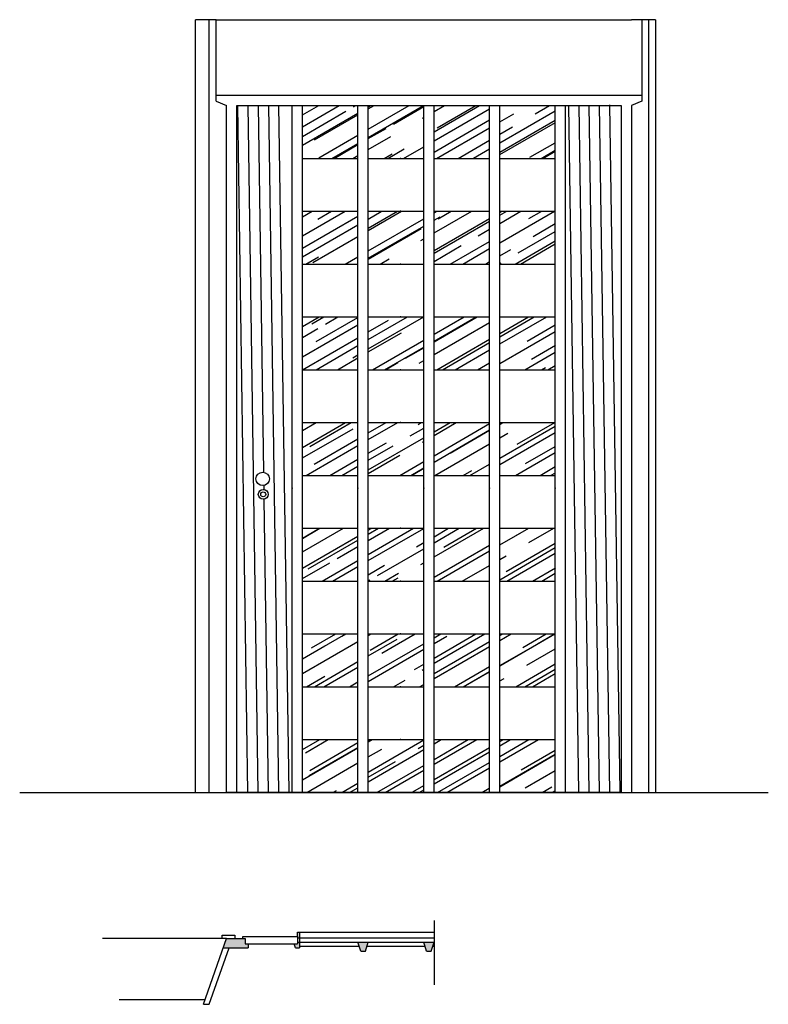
# Model space of a CAD drawing. Header units: millimetres. Extents: x 218.44 to 220.62, y 338.07 to 340.93.
import ezdxf

# ---------------------------------------------------------------- set-up
doc = ezdxf.new("R2010")
doc.units = ezdxf.units.MM

msp = doc.modelspace()

# ---------------------------------------------------------------- hatches: boundary and pattern name
h = msp.add_hatch()
h.set_pattern_fill('AR-RROOF', color=256, scale=0.003, angle=30, style=0)
h.set_pattern_definition([(30, (201.80798, 346.50425), (0.1070805, 0.14981114), [1.143, -0.1524, 0.381, -0.0762]), (30, (201.8767, 346.58792), (-0.11666414, 0.0496682), [0.2286, -0.025146, 0.4572, -0.05715]), (30, (201.80859, 346.579396), (0.3176269, 0.24233406), [0.6096, -0.10668, 0.3048, -0.0762])])
h.paths.add_polyline_path([(219.9981, 340.5288), (219.9981, 340.6827), (219.8365, 340.6827), (219.8365, 340.5288)])
h.paths.add_polyline_path([(219.8065, 340.6827), (219.6448, 340.6827), (219.6448, 340.5288), (219.8065, 340.5288)])
h.paths.add_polyline_path([(219.6148, 340.5288), (219.6148, 340.6827), (219.4531, 340.6827), (219.4531, 340.5288)])
h.paths.add_polyline_path([(219.4231, 340.5288), (219.4231, 340.6827), (219.2615, 340.6827), (219.2615, 340.5288)])
h.paths.add_polyline_path([(219.4231, 340.2211), (219.4231, 340.375), (219.2615, 340.375), (219.2615, 340.2211)])
h.paths.add_polyline_path([(219.6148, 340.2211), (219.6148, 340.375), (219.4531, 340.375), (219.4531, 340.2211)])
h.paths.add_polyline_path([(219.8065, 340.2211), (219.8065, 340.375), (219.6448, 340.375), (219.6448, 340.2211)])
h.paths.add_polyline_path([(219.9981, 340.2211), (219.9981, 340.375), (219.8365, 340.375), (219.8365, 340.2211)])
h.paths.add_polyline_path([(219.8365, 340.0673), (219.8365, 339.9134), (219.9981, 339.9134), (219.9981, 340.0673)])
h.paths.add_polyline_path([(219.6448, 339.9134), (219.8065, 339.9134), (219.8065, 340.0673), (219.6448, 340.0673)])
h.paths.add_polyline_path([(219.6148, 339.9134), (219.6148, 340.0673), (219.4531, 340.0673), (219.4531, 339.9134)])
h.paths.add_polyline_path([(219.4231, 339.9134), (219.4231, 340.0673), (219.2615, 340.0673), (219.2615, 339.9134)])
h.paths.add_polyline_path([(219.4231, 339.6057), (219.4231, 339.7596), (219.2615, 339.7596), (219.2615, 339.6057)])
h.paths.add_polyline_path([(219.4531, 339.6057), (219.6148, 339.6057), (219.6148, 339.7596), (219.4531, 339.7596)])
h.paths.add_polyline_path([(219.6448, 339.7596), (219.6448, 339.6057), (219.8065, 339.6057), (219.8065, 339.7596)])
h.paths.add_polyline_path([(219.9981, 339.7596), (219.8365, 339.7596), (219.8365, 339.6057), (219.9981, 339.6057)])
h.paths.add_polyline_path([(219.9981, 339.4519), (219.8365, 339.4519), (219.8365, 339.298), (219.9981, 339.298)])
h.paths.add_polyline_path([(219.8065, 339.4519), (219.6448, 339.4519), (219.6448, 339.298), (219.8065, 339.298)])
h.paths.add_polyline_path([(219.4531, 339.4519), (219.4531, 339.298), (219.6148, 339.298), (219.6148, 339.4519)])
h.paths.add_polyline_path([(219.4231, 339.4519), (219.2615, 339.4519), (219.2615, 339.298), (219.4231, 339.298)])
h.paths.add_polyline_path([(219.4231, 339.1442), (219.2615, 339.1442), (219.2615, 338.9904), (219.4231, 338.9904)])
h.paths.add_polyline_path([(219.6148, 339.1442), (219.4531, 339.1442), (219.4531, 338.9904), (219.6148, 338.9904)])
h.paths.add_polyline_path([(219.6448, 338.9904), (219.8065, 338.9904), (219.8065, 339.1442), (219.6448, 339.1442)])
h.paths.add_polyline_path([(219.8365, 339.1442), (219.8365, 338.9904), (219.9981, 338.9904), (219.9981, 339.1442)])
h.paths.add_polyline_path([(219.8365, 338.8365), (219.8365, 338.6827), (219.9981, 338.6827), (219.9981, 338.8365)])
h.paths.add_polyline_path([(219.8065, 338.8365), (219.6448, 338.8365), (219.6448, 338.6827), (219.8065, 338.6827)])
h.paths.add_polyline_path([(219.6148, 338.8365), (219.4531, 338.8365), (219.4531, 338.6827), (219.6148, 338.6827)])
h.paths.add_polyline_path([(219.2615, 338.6827), (219.4231, 338.6827), (219.4231, 338.8365), (219.2615, 338.8365)])
h = msp.add_hatch(color=256)
h.paths.add_polyline_path([(219.6448, 338.2465), (219.6148, 338.2465), (219.6231, 338.2203), (219.6365, 338.2203)])
h.paths.add_polyline_path([(219.4531, 338.2465), (219.4231, 338.2465), (219.4315, 338.2203), (219.4448, 338.2203)])
h.paths.add_polyline_path([(219.2528, 338.2465), (219.247, 338.2465), (219.247, 338.2422), (219.2376, 338.2422), (219.2413, 338.2303), (219.2528, 338.2303)])
h.paths.add_polyline_path([(219.0945, 338.2574), (219.0404, 338.2574), (219.0309, 338.2303), (219.0475, 338.2303), (219.1029, 338.2303), (219.1029, 338.2422), (219.0945, 338.2422)])
h.paths.add_polyline_path([(219.2528, 338.2761), (219.247, 338.2761), (219.247, 338.2637), (219.247, 338.259), (219.2528, 338.259)])

# ---------------------------------------------------------------- linework, layer by layer
for p, q in [((219.0098, 340.9327), (218.9498, 340.9327)), ((218.9498, 338.6827), (218.9498, 340.9327)), ((218.9898, 338.6827), (218.9898, 340.9327)), ((219.0098, 340.9327), (220.2198, 340.9327)), ((219.0098, 340.6953), (219.0098, 340.9327)), ((220.2898, 340.9327), (220.2198, 340.9327)), ((220.2498, 340.9327), (220.2498, 340.6953)), ((220.2698, 340.9327), (220.2698, 338.6827)), ((220.2898, 340.9327), (220.2898, 338.6827)), ((219.0098, 340.7127), (220.2498, 340.7127)), ((219.0098, 340.6953), (219.0398, 340.6827)), ((220.2498, 340.6953), (220.2198, 340.6827)), ((219.0398, 338.6827), (219.0398, 340.6827)), ((219.0698, 338.6827), (219.0698, 340.6827)), ((219.0698, 340.6827), (220.1898, 340.6827)), ((219.0721, 340.6822), (219.1017, 338.6822)), ((219.1021, 340.6827), (219.1317, 338.6827)), ((219.132, 340.6831), (219.1479, 339.6152)), ((219.132, 340.6831), (219.1479, 339.6152)), ((219.162, 340.6835), (219.1917, 338.6835)), ((219.192, 340.684), (219.2217, 338.684)), ((219.2315, 338.6827), (219.2315, 340.6827)), ((219.2615, 338.6827), (219.2615, 340.6827)), ((219.4231, 338.6827), (219.4231, 340.6827)), ((219.4531, 338.6827), (219.4531, 340.6827)), ((219.6148, 338.6827), (219.6148, 340.6827)), ((219.6448, 338.6827), (219.6448, 340.6827)), ((219.8065, 338.6827), (219.8065, 340.6827)), ((219.8365, 338.6827), (219.8365, 340.6827)), ((219.9981, 338.6827), (219.9981, 340.6827)), ((220.0281, 338.6827), (220.0281, 340.6827)), ((220.0361, 340.6827), (220.0658, 338.6827)), ((220.0661, 340.6831), (220.0958, 338.6831)), ((220.0961, 340.6835), (220.1257, 338.6835)), ((220.1261, 340.684), (220.1557, 338.684)), ((220.1561, 340.6844), (220.1857, 338.6844)), ((220.1898, 340.6827), (220.1898, 338.6827)), ((220.2198, 340.6827), (220.2198, 338.6827)), ((219.2615, 340.5288), (219.4231, 340.5288)), ((219.4531, 340.5288), (219.6148, 340.5288)), ((219.6448, 340.5288), (219.8065, 340.5288)), ((219.8365, 340.5288), (219.9981, 340.5288)), ((219.2615, 340.375), (219.4231, 340.375)), ((219.4531, 340.375), (219.6148, 340.375)), ((219.6448, 340.375), (219.8065, 340.375)), ((219.8365, 340.375), (219.9981, 340.375)), ((219.2615, 340.2211), (219.4231, 340.2211)), ((219.4531, 340.2211), (219.6148, 340.2211)), ((219.6448, 340.2211), (219.8065, 340.2211)), ((219.8365, 340.2211), (219.9981, 340.2211)), ((219.2615, 340.0673), (219.4231, 340.0673)), ((219.4531, 340.0673), (219.6148, 340.0673)), ((219.6448, 340.0673), (219.8065, 340.0673)), ((219.8365, 340.0673), (219.9981, 340.0673)), ((219.2615, 339.9134), (219.4231, 339.9134)), ((219.4531, 339.9134), (219.6148, 339.9134)), ((219.6448, 339.9134), (219.8065, 339.9134)), ((219.8365, 339.9134), (219.9981, 339.9134)), ((219.2615, 339.7596), (219.4231, 339.7596)), ((219.4531, 339.7596), (219.6148, 339.7596)), ((219.6448, 339.7596), (219.8065, 339.7596)), ((219.8365, 339.7596), (219.9981, 339.7596)), ((219.2615, 339.6057), (219.4231, 339.6057)), ((219.4531, 339.6057), (219.6148, 339.6057)), ((219.6448, 339.6057), (219.8065, 339.6057)), ((219.8365, 339.6057), (219.9981, 339.6057)), ((219.1485, 339.5765), (219.1486, 339.5649)), ((219.1485, 339.5765), (219.1486, 339.5649)), ((219.1491, 339.5364), (219.1617, 338.6831)), ((219.1491, 339.5364), (219.1617, 338.6831)), ((219.2615, 339.4519), (219.4231, 339.4519)), ((219.4531, 339.4519), (219.6148, 339.4519)), ((219.6448, 339.4519), (219.8065, 339.4519)), ((219.8365, 339.4519), (219.9981, 339.4519)), ((219.2615, 339.298), (219.4231, 339.298)), ((219.4531, 339.298), (219.6148, 339.298)), ((219.6448, 339.298), (219.8065, 339.298)), ((219.8365, 339.298), (219.9981, 339.298)), ((219.2615, 339.1442), (219.4231, 339.1442)), ((219.4531, 339.1442), (219.6148, 339.1442)), ((219.6448, 339.1442), (219.8065, 339.1442)), ((219.8365, 339.1442), (219.9981, 339.1442)), ((219.2615, 338.9904), (219.4231, 338.9904)), ((219.4531, 338.9904), (219.6148, 338.9904)), ((219.6448, 338.9904), (219.8065, 338.9904)), ((219.8365, 338.9904), (219.9981, 338.9904)), ((219.2615, 338.8365), (219.4231, 338.8365)), ((219.4531, 338.8365), (219.6148, 338.8365)), ((219.6448, 338.8365), (219.8065, 338.8365)), ((219.8365, 338.8365), (219.9981, 338.8365)), ((218.4376, 338.6827), (220.6186, 338.6827)), ((220.1898, 338.6827), (219.0398, 338.6827)), ((219.6448, 338.3102), (219.6448, 338.1224)), ((219.0404, 338.2574), (218.6791, 338.2574)), ((218.9731, 338.0659), (219.0404, 338.2574)), ((219.0273, 338.2675), (219.0645, 338.2675)), ((219.0273, 338.2574), (219.0273, 338.2675)), ((219.0404, 338.2574), (219.0945, 338.2574)), ((219.0645, 338.2675), (219.0645, 338.2574)), ((219.0876, 338.2637), (219.247, 338.2637)), ((219.0876, 338.2574), (219.0876, 338.2637)), ((219.0945, 338.2574), (219.0945, 338.2422)), ((219.247, 338.2761), (219.2528, 338.2761)), ((219.247, 338.2637), (219.247, 338.2761)), ((219.247, 338.2637), (219.247, 338.2422)), ((219.247, 338.259), (219.6448, 338.259)), ((219.2528, 338.2761), (219.6448, 338.2761)), ((219.2528, 338.2761), (219.2528, 338.2303)), ((218.9898, 338.0659), (219.0475, 338.2303)), ((219.0309, 338.2303), (219.0475, 338.2303)), ((219.0475, 338.2303), (219.1029, 338.2303)), ((219.0945, 338.2422), (219.1029, 338.2422)), ((219.1029, 338.2422), (219.247, 338.2422)), ((219.1029, 338.2422), (219.1029, 338.2303)), ((219.2413, 338.2303), (219.2376, 338.2422)), ((219.2413, 338.2303), (219.2528, 338.2303)), ((219.247, 338.2465), (219.6448, 338.2465)), ((219.2528, 338.2348), (219.4269, 338.2348)), ((219.4315, 338.2203), (219.4231, 338.2465)), ((219.4315, 338.2203), (219.4448, 338.2203)), ((219.4448, 338.2203), (219.4531, 338.2465)), ((219.4494, 338.2348), (219.6185, 338.2348)), ((219.6231, 338.2203), (219.6148, 338.2465)), ((219.6231, 338.2203), (219.6365, 338.2203)), ((219.6365, 338.2203), (219.6448, 338.2465)), ((219.6411, 338.2348), (219.6448, 338.2348)), ((218.9767, 338.0789), (218.7278, 338.0789)), ((218.9731, 338.0659), (218.9898, 338.0659))]:
    msp.add_line(p, q)
for centre, radius in [((219.1455, 339.5958), 0.0195), ((219.1471, 339.5506), 0.0144), ((219.1471, 339.5506), 0.0072)]:
    msp.add_circle(centre, radius)
for p in [(219.5471, 340.5288), (219.5471, 340.375), (219.5471, 340.2211), (219.5471, 340.0673), (219.5471, 339.9134), (219.5471, 339.7596), (219.5471, 339.6057), (219.2315, 339.5684), (219.4231, 339.5684), (219.6148, 339.5684), (219.8065, 339.5684), (219.9981, 339.5684), (219.5471, 339.4519), (219.5471, 339.298), (219.5471, 339.1442), (219.5471, 338.9904), (219.5471, 338.8365)]:
    msp.add_point(p)

doc.saveas('drawing.dxf')
